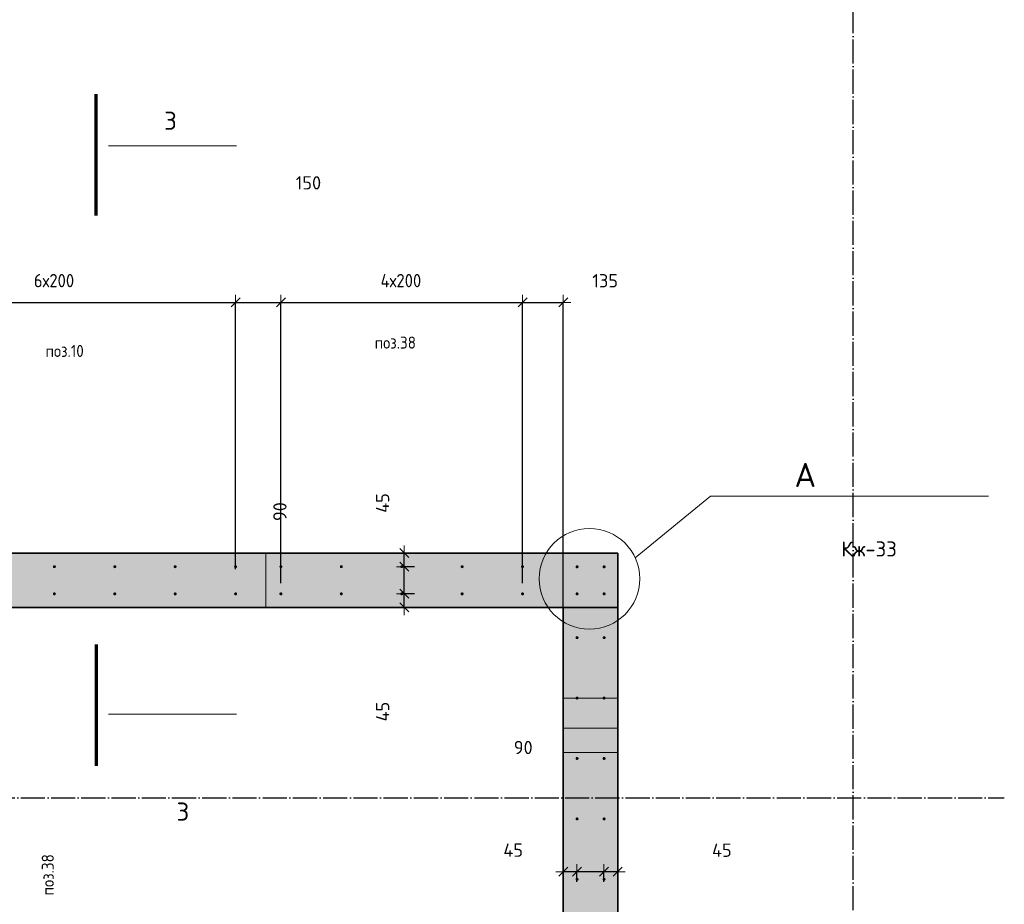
# Model space of a CAD drawing. Header units: millimetres. Extents: x -2995 to 60896, y -2809 to 57831.
# Tile 43 of 169: x 11140 to 14400, y 35267 to 38196. Entities that reach past the tile are written whole.
import ezdxf

# ---------------------------------------------------------------- set-up
doc = ezdxf.new("R2010")
doc.units = ezdxf.units.MM
doc.header["$PDMODE"] = 65
for name, pattern in [('______11', [100, 80, -10, 0, -10]), ('______5', [220, 160, -20, 20, -20]), ('________', [0])]:
    doc.linetypes.add(name, pattern=pattern)
for name, color, linetype, lineweight in [('Standard', 7, 'Continuous', 25), ('Арм.стержн. вертикальными 1', 22, 'Continuous', 35), ('Обозначение разреза_ общее', 7, 'Continuous', 25), ('Размерная линия_ общее', 7, 'Continuous', 13)]:
    doc.layers.add(name, color=color, linetype=linetype, lineweight=lineweight)
doc.layers.add('Осевая линия_ общее', color=7, linetype='______5', lineweight=13, true_color=0xa0a0a0)
doc.styles.add('ISOCPEUR', font='ISOCPEUR')
doc.dimstyles.new('DIMSTYLE_3', dxfattribs={"dimtxt": 44, "dimasz": 50, "dimexe": 0, "dimexo": 0, "dimgap": 22, "dimtad": 2, "dimdec": 0, "dimrnd": 5, "dimzin": 12, "dimdsep": 46, "dimtxsty": 'ISOCPEUR', "dimblk1": 'ALL_ML_STRICH', "dimblk2": 'ALL_ML_STRICH', "dimsah": 1, "dimcen": 0, "dimclrd": 7, "dimclre": 256, "dimclrt": 7, "dimadec": 0, "dimazin": 0, "dimtfac": 1, "dimtdec": 0, "dimtix": 1, "dimtmove": 2, "dimatfit": 3, "dimfxl": 0, "dimtvp": 1.2, "dimtzin": 0, "dimlwd": 0, "dimlwe": -3, "dimarcsym": 0})
doc.dimstyles.new('DIMSTYLE_5', dxfattribs={"dimtxt": 44, "dimasz": 50, "dimexe": 0, "dimexo": 0, "dimgap": 22, "dimtad": 2, "dimdec": 0, "dimrnd": 5, "dimzin": 12, "dimdsep": 46, "dimtxsty": 'ISOCPEUR', "dimblk1": 'ALL_ML_STRICH', "dimblk2": 'ALL_ML_STRICH', "dimsah": 1, "dimcen": 0, "dimclrd": 7, "dimclre": 256, "dimclrt": 7, "dimadec": 0, "dimazin": 0, "dimtfac": 1, "dimtdec": 0, "dimtix": 1, "dimtmove": 2, "dimatfit": 3, "dimfxl": 0, "dimtzin": 0, "dimlwd": 0, "dimlwe": -3, "dimarcsym": 0})

# ---------------------------------------------------------------- blocks, each defined once
blk = doc.blocks.new('СЛОЖНЫЙ_ОБЪЕКТ_0')
at = {"layer": 'Осевая линия_ общее', "color": 253, "linetype": '______11', "lineweight": -3, "true_color": 0xa0a0a0, "transparency": 33554687}
for p, q in [((13900, -2590), (13900, 47490)), ((-2770, 35620), (14400, 35620))]:
    blk.add_line(p, q, dxfattribs=at)
blk = doc.blocks.new('ALL_ML_STRICH')
at = {"color": 0, "linetype": 'ByBlock', "lineweight": -2}
for p, q in [((-1, 0), (0.5, 0)), ((-0.3, -0.3), (0.3, 0.3)), ((0, -0.5), (0, 0.5))]:
    blk.add_line(p, q, dxfattribs=at)
blk = doc.blocks.new('*D515')
at = {"layer": 'DEFPOINTS', "color": 7, "linetype": 'Continuous', "lineweight": 13, "transparency": 33554687}
for p in [(12466.9, 36295.5), (12366.4, 36250), (12413.2, 36250)]:
    blk.add_point(p, dxfattribs=at)
at = {"layer": 'Размерная линия_ общее', "color": 253, "linetype": 'Continuous', "lineweight": -2, "true_color": 0xa0a0a0, "transparency": 33554687}
for p, q in [((12446.9, 36295.5), (12413.2, 36295.5)), ((12386.4, 36250), (12413.2, 36250))]:
    blk.add_line(p, q, dxfattribs=at)
at = {"layer": 'Размерная линия_ общее', "color": 7, "linetype": 'Continuous', "lineweight": -2, "transparency": 33554687}
blk.add_line((12413.2, 36250), (12413.2, 36295.5), dxfattribs=at)
at = {"layer": 'Размерная линия_ общее', "color": 7, "linetype": 'Continuous', "lineweight": 13, "transparency": 33554687, "xscale": 50, "yscale": 50, "zscale": 50}
for p, rotation in [((12413.2, 36295.5), 90), ((12413.2, 36250), 270)]:
    blk.add_blockref('ALL_ML_STRICH', p, dxfattribs=dict(at, rotation=rotation))
at = {"layer": 'Размерная линия_ общее', "color": 7, "linetype": 'Continuous', "lineweight": 13, "transparency": 33554687, "insert": (12341.8, 35905.1), "char_height": 44, "width": 88, "attachment_point": 5, "rotation": 90, "style": 'ISOCPEUR'}
blk.add_mtext('\\A1;{45}', dxfattribs=at)
blk = doc.blocks.new('*D516')
at = {"layer": 'DEFPOINTS', "color": 7, "linetype": 'Continuous', "lineweight": 13, "transparency": 33554687}
for p in [(12466.9, 36385), (12413.2, 36295.5), (12466.9, 36295.5)]:
    blk.add_point(p, dxfattribs=at)
at = {"layer": 'Размерная линия_ общее', "color": 253, "linetype": 'Continuous', "lineweight": -2, "true_color": 0xa0a0a0, "transparency": 33554687}
for p, q in [((12446.9, 36385), (12413.2, 36385)), ((12446.9, 36295.5), (12413.2, 36295.5))]:
    blk.add_line(p, q, dxfattribs=at)
at = {"layer": 'Размерная линия_ общее', "color": 7, "linetype": 'Continuous', "lineweight": -2, "transparency": 33554687}
blk.add_line((12413.2, 36295.5), (12413.2, 36385), dxfattribs=at)
at = {"layer": 'Размерная линия_ общее', "color": 7, "linetype": 'Continuous', "lineweight": 13, "transparency": 33554687, "xscale": 50, "yscale": 50, "zscale": 50}
for p, rotation in [((12413.2, 36385), 90), ((12413.2, 36295.5), 270)]:
    blk.add_blockref('ALL_ML_STRICH', p, dxfattribs=dict(at, rotation=rotation))
at = {"layer": 'Размерная линия_ общее', "color": 7, "linetype": 'Continuous', "lineweight": 13, "transparency": 33554687, "insert": (12001.8, 36567.2), "char_height": 44, "width": 88, "attachment_point": 5, "rotation": 90, "style": 'ISOCPEUR'}
blk.add_mtext('\\A1;{90}', dxfattribs=at)
blk = doc.blocks.new('*D517')
at = {"layer": 'DEFPOINTS', "color": 7, "linetype": 'Continuous', "lineweight": 13, "transparency": 33554687}
for p in [(12366.4, 36430), (12413.2, 36385), (12466.9, 36385)]:
    blk.add_point(p, dxfattribs=at)
at = {"layer": 'Размерная линия_ общее', "color": 253, "linetype": 'Continuous', "lineweight": -2, "true_color": 0xa0a0a0, "transparency": 33554687}
for p, q in [((12386.4, 36430), (12413.2, 36430)), ((12446.9, 36385), (12413.2, 36385))]:
    blk.add_line(p, q, dxfattribs=at)
at = {"layer": 'Размерная линия_ общее', "color": 7, "linetype": 'Continuous', "lineweight": -2, "transparency": 33554687}
blk.add_line((12413.2, 36385), (12413.2, 36430), dxfattribs=at)
at = {"layer": 'Размерная линия_ общее', "color": 7, "linetype": 'Continuous', "lineweight": 13, "transparency": 33554687, "xscale": 50, "yscale": 50, "zscale": 50}
for p, rotation in [((12413.2, 36430), 90), ((12413.2, 36385), 270)]:
    blk.add_blockref('ALL_ML_STRICH', p, dxfattribs=dict(at, rotation=rotation))
at = {"layer": 'Размерная линия_ общее', "color": 7, "linetype": 'Continuous', "lineweight": 13, "transparency": 33554687, "insert": (12341.5, 36595.8), "char_height": 44, "width": 88, "attachment_point": 5, "rotation": 90, "style": 'ISOCPEUR'}
blk.add_mtext('\\A1;{45}', dxfattribs=at)
blk = doc.blocks.new('*D544')
at = {"layer": 'DEFPOINTS', "color": 7, "linetype": 'Continuous', "lineweight": 13, "transparency": 33554687}
for p in [(10655, 37260), (10655, 36356.3), (11855, 36356.3)]:
    blk.add_point(p, dxfattribs=at)
at = {"layer": 'Размерная линия_ общее', "color": 253, "linetype": 'Continuous', "lineweight": -2, "true_color": 0xa0a0a0, "transparency": 33554687}
for p, q in [((10655, 36376.3), (10655, 37260)), ((11855, 36376.3), (11855, 37260))]:
    blk.add_line(p, q, dxfattribs=at)
at = {"layer": 'Размерная линия_ общее', "color": 7, "linetype": 'Continuous', "lineweight": -2, "transparency": 33554687}
blk.add_line((10655, 37260), (11855, 37260), dxfattribs=at)
at = {"layer": 'Размерная линия_ общее', "color": 7, "linetype": 'Continuous', "lineweight": 13, "transparency": 33554687, "xscale": 50, "yscale": 50, "zscale": 50, "rotation": 180}
blk.add_blockref('ALL_ML_STRICH', (10655, 37260), dxfattribs=at)
at = {"layer": 'Размерная линия_ общее', "color": 7, "linetype": 'Continuous', "lineweight": 13, "transparency": 33554687, "xscale": 50, "yscale": 50, "zscale": 50}
blk.add_blockref('ALL_ML_STRICH', (11855, 37260), dxfattribs=at)
at = {"layer": 'Размерная линия_ общее', "color": 7, "linetype": 'Continuous', "lineweight": 13, "transparency": 33554687, "insert": (11187, 37354), "char_height": 44, "width": 2.2, "attachment_point": 1, "line_spacing_factor": 0.60241, "style": 'ISOCPEUR'}
blk.add_mtext('\\W0.91;6х200', dxfattribs=at)
blk = doc.blocks.new('*D545')
at = {"layer": 'DEFPOINTS', "color": 7, "linetype": 'Continuous', "lineweight": 13, "transparency": 33554687}
for p in [(11855, 37260), (11855, 36356.3), (12005, 36310.8)]:
    blk.add_point(p, dxfattribs=at)
at = {"layer": 'Размерная линия_ общее', "color": 253, "linetype": 'Continuous', "lineweight": -2, "true_color": 0xa0a0a0, "transparency": 33554687}
for p, q in [((11855, 36376.3), (11855, 37260)), ((12005, 36330.8), (12005, 37260))]:
    blk.add_line(p, q, dxfattribs=at)
at = {"layer": 'Размерная линия_ общее', "color": 7, "linetype": 'Continuous', "lineweight": -2, "transparency": 33554687}
blk.add_line((11855, 37260), (12005, 37260), dxfattribs=at)
at = {"layer": 'Размерная линия_ общее', "color": 7, "linetype": 'Continuous', "lineweight": 13, "transparency": 33554687, "xscale": 50, "yscale": 50, "zscale": 50, "rotation": 180}
blk.add_blockref('ALL_ML_STRICH', (11855, 37260), dxfattribs=at)
at = {"layer": 'Размерная линия_ общее', "color": 7, "linetype": 'Continuous', "lineweight": 13, "transparency": 33554687, "xscale": 50, "yscale": 50, "zscale": 50}
blk.add_blockref('ALL_ML_STRICH', (12005, 37260), dxfattribs=at)
at = {"layer": 'Размерная линия_ общее', "color": 7, "linetype": 'Continuous', "lineweight": 13, "transparency": 33554687, "insert": (12096.1, 37655.8), "char_height": 44, "width": 132, "attachment_point": 5, "style": 'ISOCPEUR'}
blk.add_mtext('\\A1;{150}', dxfattribs=at)
blk = doc.blocks.new('*D546')
at = {"layer": 'DEFPOINTS', "color": 7, "linetype": 'Continuous', "lineweight": 13, "transparency": 33554687}
for p in [(12005, 37260), (12005, 36310.8), (12805, 36310.8)]:
    blk.add_point(p, dxfattribs=at)
at = {"layer": 'Размерная линия_ общее', "color": 253, "linetype": 'Continuous', "lineweight": -2, "true_color": 0xa0a0a0, "transparency": 33554687}
for p, q in [((12005, 36330.8), (12005, 37260)), ((12805, 36330.8), (12805, 37260))]:
    blk.add_line(p, q, dxfattribs=at)
at = {"layer": 'Размерная линия_ общее', "color": 7, "linetype": 'Continuous', "lineweight": -2, "transparency": 33554687}
blk.add_line((12005, 37260), (12805, 37260), dxfattribs=at)
at = {"layer": 'Размерная линия_ общее', "color": 7, "linetype": 'Continuous', "lineweight": 13, "transparency": 33554687, "xscale": 50, "yscale": 50, "zscale": 50, "rotation": 180}
blk.add_blockref('ALL_ML_STRICH', (12005, 37260), dxfattribs=at)
at = {"layer": 'Размерная линия_ общее', "color": 7, "linetype": 'Continuous', "lineweight": 13, "transparency": 33554687, "xscale": 50, "yscale": 50, "zscale": 50}
blk.add_blockref('ALL_ML_STRICH', (12805, 37260), dxfattribs=at)
at = {"layer": 'Размерная линия_ общее', "color": 7, "linetype": 'Continuous', "lineweight": 13, "transparency": 33554687, "insert": (12335, 37354), "char_height": 44, "width": 2.2, "attachment_point": 1, "line_spacing_factor": 0.60241, "style": 'ISOCPEUR'}
blk.add_mtext('\\W0.91;4х200', dxfattribs=at)
blk = doc.blocks.new('*D547')
at = {"layer": 'DEFPOINTS', "color": 7, "linetype": 'Continuous', "lineweight": 13, "transparency": 33554687}
for p in [(12805, 37260), (12805, 36310.8), (12940, 36176.3)]:
    blk.add_point(p, dxfattribs=at)
at = {"layer": 'Размерная линия_ общее', "color": 253, "linetype": 'Continuous', "lineweight": -2, "true_color": 0xa0a0a0, "transparency": 33554687}
for p, q in [((12805, 36330.8), (12805, 37260)), ((12940, 36196.3), (12940, 37260))]:
    blk.add_line(p, q, dxfattribs=at)
at = {"layer": 'Размерная линия_ общее', "color": 7, "linetype": 'Continuous', "lineweight": -2, "transparency": 33554687}
blk.add_line((12805, 37260), (12940, 37260), dxfattribs=at)
at = {"layer": 'Размерная линия_ общее', "color": 7, "linetype": 'Continuous', "lineweight": 13, "transparency": 33554687, "xscale": 50, "yscale": 50, "zscale": 50, "rotation": 180}
blk.add_blockref('ALL_ML_STRICH', (12805, 37260), dxfattribs=at)
at = {"layer": 'Размерная линия_ общее', "color": 7, "linetype": 'Continuous', "lineweight": 13, "transparency": 33554687, "xscale": 50, "yscale": 50, "zscale": 50}
blk.add_blockref('ALL_ML_STRICH', (12940, 37260), dxfattribs=at)
at = {"layer": 'Размерная линия_ общее', "color": 7, "linetype": 'Continuous', "lineweight": 13, "transparency": 33554687, "insert": (13078.5, 37331.6), "char_height": 44, "width": 132, "attachment_point": 5, "style": 'ISOCPEUR'}
blk.add_mtext('\\A1;{135}', dxfattribs=at)
blk = doc.blocks.new('*D553')
at = {"layer": 'DEFPOINTS', "color": 7, "linetype": 'Continuous', "lineweight": 13, "transparency": 33554687}
for p in [(13120, 35421.8), (13120, 35375), (13074.5, 35321.3)]:
    blk.add_point(p, dxfattribs=at)
at = {"layer": 'Размерная линия_ общее', "color": 253, "linetype": 'Continuous', "lineweight": -2, "true_color": 0xa0a0a0, "transparency": 33554687}
for p, q in [((13120, 35401.8), (13120, 35375)), ((13074.5, 35341.3), (13074.5, 35375))]:
    blk.add_line(p, q, dxfattribs=at)
at = {"layer": 'Размерная линия_ общее', "color": 7, "linetype": 'Continuous', "lineweight": -2, "transparency": 33554687}
blk.add_line((13120, 35375), (13074.5, 35375), dxfattribs=at)
at = {"layer": 'Размерная линия_ общее', "color": 7, "linetype": 'Continuous', "lineweight": 13, "transparency": 33554687, "xscale": 50, "yscale": 50, "zscale": 50}
for p, rotation in [((13074.5, 35375), 180), ((13120, 35375), 360)]:
    blk.add_blockref('ALL_ML_STRICH', p, dxfattribs=dict(at, rotation=rotation))
at = {"layer": 'Размерная линия_ общее', "color": 7, "linetype": 'Continuous', "lineweight": 13, "transparency": 33554687, "insert": (13464.9, 35446.4), "char_height": 44, "width": 88, "attachment_point": 5, "style": 'ISOCPEUR'}
blk.add_mtext('\\A1;{45}', dxfattribs=at)
blk = doc.blocks.new('*D554')
at = {"layer": 'DEFPOINTS', "color": 7, "linetype": 'Continuous', "lineweight": 13, "transparency": 33554687}
for p in [(13074.5, 35375), (12985, 35321.3), (13074.5, 35321.3)]:
    blk.add_point(p, dxfattribs=at)
at = {"layer": 'Размерная линия_ общее', "color": 253, "linetype": 'Continuous', "lineweight": -2, "true_color": 0xa0a0a0, "transparency": 33554687}
for p, q in [((12985, 35341.3), (12985, 35375)), ((13074.5, 35341.3), (13074.5, 35375))]:
    blk.add_line(p, q, dxfattribs=at)
at = {"layer": 'Размерная линия_ общее', "color": 7, "linetype": 'Continuous', "lineweight": -2, "transparency": 33554687}
blk.add_line((13074.5, 35375), (12985, 35375), dxfattribs=at)
at = {"layer": 'Размерная линия_ общее', "color": 7, "linetype": 'Continuous', "lineweight": 13, "transparency": 33554687, "xscale": 50, "yscale": 50, "zscale": 50}
for p, rotation in [((12985, 35375), 180), ((13074.5, 35375), 360)]:
    blk.add_blockref('ALL_ML_STRICH', p, dxfattribs=dict(at, rotation=rotation))
at = {"layer": 'Размерная линия_ общее', "color": 7, "linetype": 'Continuous', "lineweight": 13, "transparency": 33554687, "insert": (12807.2, 35786.3), "char_height": 44, "width": 88, "attachment_point": 5, "style": 'ISOCPEUR'}
blk.add_mtext('\\A1;{90}', dxfattribs=at)
blk = doc.blocks.new('*D555')
at = {"layer": 'DEFPOINTS', "color": 7, "linetype": 'Continuous', "lineweight": 13, "transparency": 33554687}
for p in [(12940, 35421.8), (12985, 35375), (12985, 35321.3)]:
    blk.add_point(p, dxfattribs=at)
at = {"layer": 'Размерная линия_ общее', "color": 253, "linetype": 'Continuous', "lineweight": -2, "true_color": 0xa0a0a0, "transparency": 33554687}
for p, q in [((12940, 35401.8), (12940, 35375)), ((12985, 35341.3), (12985, 35375))]:
    blk.add_line(p, q, dxfattribs=at)
at = {"layer": 'Размерная линия_ общее', "color": 7, "linetype": 'Continuous', "lineweight": -2, "transparency": 33554687}
blk.add_line((12985, 35375), (12940, 35375), dxfattribs=at)
at = {"layer": 'Размерная линия_ общее', "color": 7, "linetype": 'Continuous', "lineweight": 13, "transparency": 33554687, "xscale": 50, "yscale": 50, "zscale": 50}
for p, rotation in [((12940, 35375), 180), ((12985, 35375), 360)]:
    blk.add_blockref('ALL_ML_STRICH', p, dxfattribs=dict(at, rotation=rotation))
at = {"layer": 'Размерная линия_ общее', "color": 7, "linetype": 'Continuous', "lineweight": 13, "transparency": 33554687, "insert": (12774.2, 35446.6), "char_height": 44, "width": 88, "attachment_point": 5, "style": 'ISOCPEUR'}
blk.add_mtext('\\A1;{45}', dxfattribs=at)

msp = doc.modelspace()

# ---------------------------------------------------------------- hatches: boundary and pattern name
at = {"linetype": 'Continuous', "lineweight": 25, "transparency": 33554687}
for points in [[(13120, 36250), (13120, 36430), (10280, 36430), (10280, 36250)], [(12940, 34500), (13120, 34500), (13120, 36250), (12940, 36250)]]:
    msp.add_hatch(color=7, dxfattribs=at).paths.add_polyline_path(points)
at = {"layer": 'Арм.стержн. вертикальными 1', "linetype": 'Continuous', "lineweight": 50, "transparency": 33554687}
for points in [[(11260, 36385), (11259.6, 36386.9), (11258.5, 36388.5), (11256.9, 36389.6), (11255, 36390), (11253.1, 36389.6), (11251.5, 36388.5), (11250.4, 36386.9), (11250, 36385), (11250.4, 36383.1), (11251.5, 36381.5), (11253.1, 36380.4), (11255, 36380), (11256.9, 36380.4), (11258.5, 36381.5), (11259.6, 36383.1)], [(11460, 36385), (11459.6, 36386.9), (11458.5, 36388.5), (11456.9, 36389.6), (11455, 36390), (11453.1, 36389.6), (11451.5, 36388.5), (11450.4, 36386.9), (11450, 36385), (11450.4, 36383.1), (11451.5, 36381.5), (11453.1, 36380.4), (11455, 36380), (11456.9, 36380.4), (11458.5, 36381.5), (11459.6, 36383.1)], [(11660, 36385), (11659.6, 36386.9), (11658.5, 36388.5), (11656.9, 36389.6), (11655, 36390), (11653.1, 36389.6), (11651.5, 36388.5), (11650.4, 36386.9), (11650, 36385), (11650.4, 36383.1), (11651.5, 36381.5), (11653.1, 36380.4), (11655, 36380), (11656.9, 36380.4), (11658.5, 36381.5), (11659.6, 36383.1)], [(11860, 36385), (11859.6, 36386.9), (11858.5, 36388.5), (11856.9, 36389.6), (11855, 36390), (11853.1, 36389.6), (11851.5, 36388.5), (11850.4, 36386.9), (11850, 36385), (11850.4, 36383.1), (11851.5, 36381.5), (11853.1, 36380.4), (11855, 36380), (11856.9, 36380.4), (11858.5, 36381.5), (11859.6, 36383.1)], [(12010, 36385), (12009.6, 36386.9), (12008.5, 36388.5), (12006.9, 36389.6), (12005, 36390), (12003.1, 36389.6), (12001.5, 36388.5), (12000.4, 36386.9), (12000, 36385), (12000.4, 36383.1), (12001.5, 36381.5), (12003.1, 36380.4), (12005, 36380), (12006.9, 36380.4), (12008.5, 36381.5), (12009.6, 36383.1)], [(12210, 36385), (12209.6, 36386.9), (12208.5, 36388.5), (12206.9, 36389.6), (12205, 36390), (12203.1, 36389.6), (12201.5, 36388.5), (12200.4, 36386.9), (12200, 36385), (12200.4, 36383.1), (12201.5, 36381.5), (12203.1, 36380.4), (12205, 36380), (12206.9, 36380.4), (12208.5, 36381.5), (12209.6, 36383.1)], [(12410, 36385), (12409.6, 36386.9), (12408.5, 36388.5), (12406.9, 36389.6), (12405, 36390), (12403.1, 36389.6), (12401.5, 36388.5), (12400.4, 36386.9), (12400, 36385), (12400.4, 36383.1), (12401.5, 36381.5), (12403.1, 36380.4), (12405, 36380), (12406.9, 36380.4), (12408.5, 36381.5), (12409.6, 36383.1)], [(12610, 36385), (12609.6, 36386.9), (12608.5, 36388.5), (12606.9, 36389.6), (12605, 36390), (12603.1, 36389.6), (12601.5, 36388.5), (12600.4, 36386.9), (12600, 36385), (12600.4, 36383.1), (12601.5, 36381.5), (12603.1, 36380.4), (12605, 36380), (12606.9, 36380.4), (12608.5, 36381.5), (12609.6, 36383.1)], [(12810, 36385), (12809.6, 36386.9), (12808.5, 36388.5), (12806.9, 36389.6), (12805, 36390), (12803.1, 36389.6), (12801.5, 36388.5), (12800.4, 36386.9), (12800, 36385), (12800.4, 36383.1), (12801.5, 36381.5), (12803.1, 36380.4), (12805, 36380), (12806.9, 36380.4), (12808.5, 36381.5), (12809.6, 36383.1)], [(12990.5, 36384.5), (12990.1, 36386.4), (12989, 36388.1), (12987.4, 36389.2), (12985.5, 36389.5), (12983.6, 36389.2), (12981.9, 36388.1), (12980.8, 36386.4), (12980.5, 36384.5), (12980.8, 36382.6), (12981.9, 36381), (12983.6, 36379.9), (12985.5, 36379.5), (12987.4, 36379.9), (12989, 36381), (12990.1, 36382.6)], [(13080, 36384.5), (13079.6, 36386.4), (13078.5, 36388.1), (13076.9, 36389.2), (13075, 36389.5), (13073.1, 36389.2), (13071.5, 36388.1), (13070.4, 36386.4), (13070, 36384.5), (13070.4, 36382.6), (13071.5, 36381), (13073.1, 36379.9), (13075, 36379.5), (13076.9, 36379.9), (13078.5, 36381), (13079.6, 36382.6)], [(11260, 36295), (11259.6, 36296.9), (11258.5, 36298.5), (11256.9, 36299.6), (11255, 36300), (11253.1, 36299.6), (11251.5, 36298.5), (11250.4, 36296.9), (11250, 36295), (11250.4, 36293.1), (11251.5, 36291.5), (11253.1, 36290.4), (11255, 36290), (11256.9, 36290.4), (11258.5, 36291.5), (11259.6, 36293.1)], [(11460, 36295), (11459.6, 36296.9), (11458.5, 36298.5), (11456.9, 36299.6), (11455, 36300), (11453.1, 36299.6), (11451.5, 36298.5), (11450.4, 36296.9), (11450, 36295), (11450.4, 36293.1), (11451.5, 36291.5), (11453.1, 36290.4), (11455, 36290), (11456.9, 36290.4), (11458.5, 36291.5), (11459.6, 36293.1)], [(11660, 36295), (11659.6, 36296.9), (11658.5, 36298.5), (11656.9, 36299.6), (11655, 36300), (11653.1, 36299.6), (11651.5, 36298.5), (11650.4, 36296.9), (11650, 36295), (11650.4, 36293.1), (11651.5, 36291.5), (11653.1, 36290.4), (11655, 36290), (11656.9, 36290.4), (11658.5, 36291.5), (11659.6, 36293.1)], [(11860, 36295), (11859.6, 36296.9), (11858.5, 36298.5), (11856.9, 36299.6), (11855, 36300), (11853.1, 36299.6), (11851.5, 36298.5), (11850.4, 36296.9), (11850, 36295), (11850.4, 36293.1), (11851.5, 36291.5), (11853.1, 36290.4), (11855, 36290), (11856.9, 36290.4), (11858.5, 36291.5), (11859.6, 36293.1)], [(12010, 36295), (12009.6, 36296.9), (12008.5, 36298.5), (12006.9, 36299.6), (12005, 36300), (12003.1, 36299.6), (12001.5, 36298.5), (12000.4, 36296.9), (12000, 36295), (12000.4, 36293.1), (12001.5, 36291.5), (12003.1, 36290.4), (12005, 36290), (12006.9, 36290.4), (12008.5, 36291.5), (12009.6, 36293.1)], [(12210, 36295), (12209.6, 36296.9), (12208.5, 36298.5), (12206.9, 36299.6), (12205, 36300), (12203.1, 36299.6), (12201.5, 36298.5), (12200.4, 36296.9), (12200, 36295), (12200.4, 36293.1), (12201.5, 36291.5), (12203.1, 36290.4), (12205, 36290), (12206.9, 36290.4), (12208.5, 36291.5), (12209.6, 36293.1)], [(12410, 36295), (12409.6, 36296.9), (12408.5, 36298.5), (12406.9, 36299.6), (12405, 36300), (12403.1, 36299.6), (12401.5, 36298.5), (12400.4, 36296.9), (12400, 36295), (12400.4, 36293.1), (12401.5, 36291.5), (12403.1, 36290.4), (12405, 36290), (12406.9, 36290.4), (12408.5, 36291.5), (12409.6, 36293.1)], [(12610, 36295), (12609.6, 36296.9), (12608.5, 36298.5), (12606.9, 36299.6), (12605, 36300), (12603.1, 36299.6), (12601.5, 36298.5), (12600.4, 36296.9), (12600, 36295), (12600.4, 36293.1), (12601.5, 36291.5), (12603.1, 36290.4), (12605, 36290), (12606.9, 36290.4), (12608.5, 36291.5), (12609.6, 36293.1)], [(12810, 36295), (12809.6, 36296.9), (12808.5, 36298.5), (12806.9, 36299.6), (12805, 36300), (12803.1, 36299.6), (12801.5, 36298.5), (12800.4, 36296.9), (12800, 36295), (12800.4, 36293.1), (12801.5, 36291.5), (12803.1, 36290.4), (12805, 36290), (12806.9, 36290.4), (12808.5, 36291.5), (12809.6, 36293.1)], [(12990.5, 36295), (12990.1, 36296.9), (12989, 36298.5), (12987.4, 36299.6), (12985.5, 36300), (12983.6, 36299.6), (12981.9, 36298.5), (12980.8, 36296.9), (12980.5, 36295), (12980.8, 36293.1), (12981.9, 36291.5), (12983.6, 36290.4), (12985.5, 36290), (12987.4, 36290.4), (12989, 36291.5), (12990.1, 36293.1)], [(13080, 36295), (13079.6, 36296.9), (13078.5, 36298.5), (13076.9, 36299.6), (13075, 36300), (13073.1, 36299.6), (13071.5, 36298.5), (13070.4, 36296.9), (13070, 36295), (13070.4, 36293.1), (13071.5, 36291.5), (13073.1, 36290.4), (13075, 36290), (13076.9, 36290.4), (13078.5, 36291.5), (13079.6, 36293.1)], [(12990.5, 36150), (12990.1, 36151.9), (12989, 36153.5), (12987.4, 36154.6), (12985.5, 36155), (12983.6, 36154.6), (12981.9, 36153.5), (12980.8, 36151.9), (12980.5, 36150), (12980.8, 36148.1), (12981.9, 36146.5), (12983.6, 36145.4), (12985.5, 36145), (12987.4, 36145.4), (12989, 36146.5), (12990.1, 36148.1)], [(13080, 36150), (13079.6, 36151.9), (13078.5, 36153.5), (13076.9, 36154.6), (13075, 36155), (13073.1, 36154.6), (13071.5, 36153.5), (13070.4, 36151.9), (13070, 36150), (13070.4, 36148.1), (13071.5, 36146.5), (13073.1, 36145.4), (13075, 36145), (13076.9, 36145.4), (13078.5, 36146.5), (13079.6, 36148.1)], [(12990.5, 35950), (12990.1, 35951.9), (12989, 35953.5), (12987.4, 35954.6), (12985.5, 35955), (12983.6, 35954.6), (12981.9, 35953.5), (12980.8, 35951.9), (12980.5, 35950), (12980.8, 35948.1), (12981.9, 35946.5), (12983.6, 35945.4), (12985.5, 35945), (12987.4, 35945.4), (12989, 35946.5), (12990.1, 35948.1)], [(13080, 35950), (13079.6, 35951.9), (13078.5, 35953.5), (13076.9, 35954.6), (13075, 35955), (13073.1, 35954.6), (13071.5, 35953.5), (13070.4, 35951.9), (13070, 35950), (13070.4, 35948.1), (13071.5, 35946.5), (13073.1, 35945.4), (13075, 35945), (13076.9, 35945.4), (13078.5, 35946.5), (13079.6, 35948.1)], [(12990.5, 35750), (12990.1, 35751.9), (12989, 35753.5), (12987.4, 35754.6), (12985.5, 35755), (12983.6, 35754.6), (12981.9, 35753.5), (12980.8, 35751.9), (12980.5, 35750), (12980.8, 35748.1), (12981.9, 35746.5), (12983.6, 35745.4), (12985.5, 35745), (12987.4, 35745.4), (12989, 35746.5), (12990.1, 35748.1)], [(13080, 35750), (13079.6, 35751.9), (13078.5, 35753.5), (13076.9, 35754.6), (13075, 35755), (13073.1, 35754.6), (13071.5, 35753.5), (13070.4, 35751.9), (13070, 35750), (13070.4, 35748.1), (13071.5, 35746.5), (13073.1, 35745.4), (13075, 35745), (13076.9, 35745.4), (13078.5, 35746.5), (13079.6, 35748.1)], [(12990.5, 35550), (12990.1, 35551.9), (12989, 35553.5), (12987.4, 35554.6), (12985.5, 35555), (12983.6, 35554.6), (12981.9, 35553.5), (12980.8, 35551.9), (12980.5, 35550), (12980.8, 35548.1), (12981.9, 35546.5), (12983.6, 35545.4), (12985.5, 35545), (12987.4, 35545.4), (12989, 35546.5), (12990.1, 35548.1)], [(13080, 35550), (13079.6, 35551.9), (13078.5, 35553.5), (13076.9, 35554.6), (13075, 35555), (13073.1, 35554.6), (13071.5, 35553.5), (13070.4, 35551.9), (13070, 35550), (13070.4, 35548.1), (13071.5, 35546.5), (13073.1, 35545.4), (13075, 35545), (13076.9, 35545.4), (13078.5, 35546.5), (13079.6, 35548.1)], [(12990.5, 35350), (12990.1, 35351.9), (12989, 35353.5), (12987.4, 35354.6), (12985.5, 35355), (12983.6, 35354.6), (12981.9, 35353.5), (12980.8, 35351.9), (12980.5, 35350), (12980.8, 35348.1), (12981.9, 35346.5), (12983.6, 35345.4), (12985.5, 35345), (12987.4, 35345.4), (12989, 35346.5), (12990.1, 35348.1)], [(13080, 35350), (13079.6, 35351.9), (13078.5, 35353.5), (13076.9, 35354.6), (13075, 35355), (13073.1, 35354.6), (13071.5, 35353.5), (13070.4, 35351.9), (13070, 35350), (13070.4, 35348.1), (13071.5, 35346.5), (13073.1, 35345.4), (13075, 35345), (13076.9, 35345.4), (13078.5, 35346.5), (13079.6, 35348.1)]]:
    msp.add_hatch(color=4, dxfattribs=at).paths.add_polyline_path(points)

# ---------------------------------------------------------------- linework, layer by layer
at = {"color": 7, "linetype": 'Continuous', "lineweight": 35, "transparency": 33554687}
for p, q in [((10280, 36430), (13120, 36430)), ((13120, 36430), (13120, 36250)), ((12940, 36250), (10280, 36250)), ((13120, 36250), (12940, 36250)), ((12940, 34500), (12940, 36250)), ((12940, 36250), (13120, 36250)), ((13120, 36250), (13120, 34500))]:
    msp.add_line(p, q, dxfattribs=at)
at = {"color": 253, "linetype": '________', "lineweight": 13, "true_color": 0xababab, "transparency": 33554687}
for p, q in [((11955, 36250), (11955, 36430)), ((13120, 35950), (12940, 35950)), ((13120, 35850), (12940, 35850)), ((12940, 35770), (13120, 35770))]:
    msp.add_line(p, q, dxfattribs=at)
at = {"layer": 'Обозначение разреза_ общее', "color": 7, "linetype": 'Continuous', "lineweight": 70, "transparency": 33554687}
for p, q in [((11393.8, 37547.3), (11393.8, 37949.3)), ((11393.8, 36127.3), (11393.8, 35725.3))]:
    msp.add_line(p, q, dxfattribs=at)
at = {"layer": 'Обозначение разреза_ общее', "color": 7, "linetype": 'Continuous', "lineweight": 13, "transparency": 33554687}
for p, q in [((11433.8, 37778), (11857.8, 37778)), ((11433.8, 35896.6), (11857.8, 35896.6))]:
    msp.add_line(p, q, dxfattribs=at)
msp.add_lwpolyline([(13177.8, 36414.8), (13427.2, 36618.6), (14347.2, 36618.6)], dxfattribs=at)
msp.add_circle((13026.5, 36344.9), 166.7, dxfattribs=at)

# ---------------------------------------------------------------- block references
at = {"layer": 'Осевая линия_ общее', "color": 253, "linetype": '______11', "lineweight": -3, "true_color": 0xa0a0a0, "transparency": 33554687}
msp.add_blockref('СЛОЖНЫЙ_ОБЪЕКТ_0', (0, 0), dxfattribs=at)

# ---------------------------------------------------------------- texts
at = {"layer": 'Standard', "color": 7, "linetype": 'Continuous', "lineweight": 25, "transparency": 33554687, "char_height": 40, "attachment_point": 5, "style": 'ISOCPEUR'}
for s, insert, width in [('\\A1;{\\fISOCPEUR|i0|b0;\\H40.000000;\\W0.909091;\\C7;поз.38}\\P', (12383.8, 37126.8), 153.625), ('\\A1;{\\fISOCPEUR|i0|b0;\\H40.000000;\\W0.909091;\\C7;поз.10}\\P', (11289, 37099.2), 145.432)]:
    msp.add_mtext(s, dxfattribs=dict(at, insert=insert, width=width))
at = {"layer": 'Standard', "color": 7, "linetype": 'Continuous', "lineweight": 25, "transparency": 33554687, "insert": (11233.1, 35365), "char_height": 40, "width": 153.625, "attachment_point": 5, "rotation": 90, "style": 'ISOCPEUR'}
msp.add_mtext('\\A1;{\\fISOCPEUR|i0|b0;\\H40.000000;\\W0.909091;\\C7;поз.38}\\P', dxfattribs=at)
at = {"layer": 'Обозначение разреза_ общее', "color": 7, "linetype": 'Continuous', "lineweight": 13, "transparency": 33554687, "style": 'ISOCPEUR'}
for s, insert, char_height, width, attachment_point in [('\\A1;{\\fISOCPEUR|i0|b0;\\H60.000000;\\W1.000000;\\C7;3}\\P', (11618.4, 37831.4), 60, 65.333, 7), ('\\A1;{\\fISOCPEUR|i0|b0;\\H80.000000;\\W1.000000;\\C7;А}\\P', (13705.2, 36648.6), 80, 104.727, 7), ('\\A1;{\\fISOCPEUR|i0|b0;\\H50.000000;\\W1.000000;\\C7;Кж-33}\\P', (13952.2, 36443.6), 50, 213.75, 5), ('\\A1;{\\fISOCPEUR|i0|b0;\\H60.000000;\\W1.000000;\\C7;3}\\P', (11659.3, 35544.2), 60, 65.333, 7)]:
    msp.add_mtext(s, dxfattribs=dict(at, insert=insert, char_height=char_height, width=width, attachment_point=attachment_point))

# ---------------------------------------------------------------- dimensions: what is measured, and where the dimension line sits
at = {"layer": 'Размерная линия_ общее', "color": 7, "linetype": 'Continuous', "lineweight": 13, "transparency": 33554687}
for base, p1, p2, picture, middle in [((12005, 37260), (11855, 36376.3), (12005, 36330.8), '*D545', (12096.1, 37655.8)), ((12940, 37260), (12805, 36330.8), (12940, 36196.3), '*D547', (13078.5, 37331.6))]:
    dim = msp.add_linear_dim(base=base, p1=p1, p2=p2, dimstyle='DIMSTYLE_5', override={"dimpost": '<>', "dimclrd": 7, "dimclre": 253, "dimclrt": 7, "dimlwd": 0, "dimlwe": 65533}, dxfattribs=at)
    dim.commit()
    dim.dimension.update_dxf_attribs({"geometry": picture, "text_midpoint": middle, "dimtype": 160})
for base, p1, p2, text, picture, middle in [((11855, 37260), (10655, 36376.3), (11855, 36376.3), '\\W0.91;6х200', '*D544', (11255, 37282)), ((12805, 37260), (12005, 36330.8), (12805, 36330.8), '\\W0.91;4х200', '*D546', (12405, 37282))]:
    dim = msp.add_linear_dim(base=base, p1=p1, p2=p2, text=text, dimstyle='DIMSTYLE_5', override={"dimpost": '<>', "dimclrd": 7, "dimclre": 253, "dimclrt": 7, "dimlwd": 0, "dimlwe": 65533}, dxfattribs=at)
    dim.commit()
    dim.dimension.update_dxf_attribs({"geometry": picture, "text_midpoint": middle, "dimtype": 160})
for base, p1, p2, angle, picture, middle in [((12413.1667, 36385.0003), (12446.8671, 36295.469), (12446.8671, 36385.0003), 90, '*D516', (12001.8252, 36567.2085)), ((12413.2, 36430), (12446.9, 36385), (12386.4, 36430), 90, '*D517', (12341.5, 36595.8)), ((12413.1667, 36295.469), (12386.3792, 36250), (12446.8671, 36295.469), 90, '*D515', (12341.7828, 35905.1244)), ((12984.9997, 35375), (13074.531, 35341.2996), (12984.9997, 35341.2996), 180, '*D554', (12807.1915, 35786.3415)), ((12940, 35375), (12985, 35341.3), (12940, 35401.8), 180, '*D555', (12774.2, 35446.6)), ((13074.531, 35375), (13120, 35401.7875), (13074.531, 35341.2996), 180, '*D553', (13464.8756, 35446.3839))]:
    dim = msp.add_linear_dim(base=base, p1=p1, p2=p2, angle=angle, dimstyle='DIMSTYLE_3', override={"dimpost": '<>', "dimclrd": 7, "dimclre": 253, "dimclrt": 7, "dimlwd": 0, "dimlwe": 65533}, dxfattribs=at)
    dim.commit()
    dim.dimension.update_dxf_attribs({"geometry": picture, "text_midpoint": middle, "dimtype": 160})

doc.saveas('drawing.dxf')
